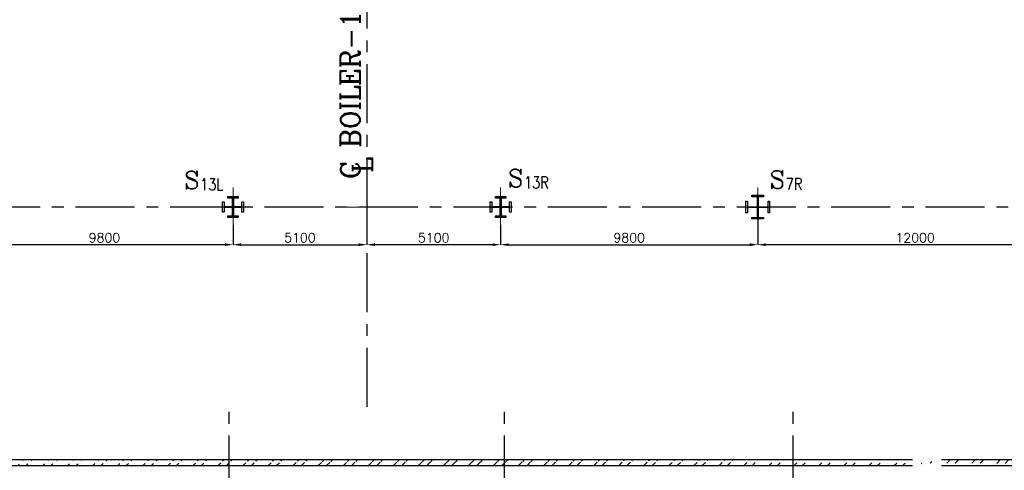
# Model space of a CAD drawing. Header units: inches. Extents: x 0 to 1544102, y -512776 to 23144100.
# Tile 42 of 256: x 97615 to 135145, y -178601 to -161451. Entities that reach past the tile are written whole.
import ezdxf

# ---------------------------------------------------------------- set-up
doc = ezdxf.new("R2010")
doc.units = ezdxf.units.IN
doc.header["$LTSCALE"] = 1800
doc.header["$MEASUREMENT"] = 0
doc.linetypes.add('CENTER', pattern=[2, 1.25, -0.25, 0.25, -0.25])
doc.layers.get('0').update_dxf_attribs({"color": 253, "lineweight": 9})
for name, color, linetype in [('1_01_STEEL_TIER1', 7, 'Continuous'), ('DIM', 4, 'Continuous'), ('GRID', 251, 'CENTER'), ('TEXT', 3, 'Continuous'), ('WALL', 6, 'Continuous')]:
    doc.layers.add(name, color=color, linetype=linetype)
doc.layers.add('CEN', color=2, linetype='CENTER', lineweight=15)
doc.styles.add('C4', font='COMPLEX', dxfattribs={"width": 0.75, "height": 625})
doc.styles.add('ROMANC', font='ROMANC.SHX')
doc.styles.add('ROMANS', font='romans.shx')
doc.styles.add('S3', font='simplex.shx', dxfattribs={"width": 0.75, "height": 320})
doc.dimstyles.new('USER175', dxfattribs={"dimscale": 175, "dimtxt": 2, "dimasz": 1.75, "dimexe": 0, "dimexo": 0, "dimgap": 0.5, "dimtad": 1, "dimdec": 0, "dimzin": 0, "dimdsep": 46, "dimtxsty": 'ROMANS', "dimcen": 0, "dimclrd": 4, "dimclre": 4, "dimclrt": 4, "dimadec": 0, "dimazin": 0, "dimtfac": 0.09, "dimtdec": 0, "dimtix": 1, "dimtofl": 0, "dimtmove": 0, "dimatfit": 3, "dimfxl": 1, "dimtolj": 1, "dimtzin": 0, "dimarcsym": 0})

# ---------------------------------------------------------------- blocks, each defined once
blk = doc.blocks.new('*D348')
at = {"layer": 'DIM', "color": 4, "lineweight": -2, "transparency": 16777216}
for p, q in [((110846, -168864), (110846, -170014)), ((105746, -169264), (105746, -170014)), ((106052, -170014), (110540, -170014))]:
    blk.add_line(p, q, dxfattribs=at)
at = {"layer": 'DIM', "color": 4, "transparency": 16777216}
for points in [[(106052, -169963), (106052, -170065), (105746, -170014)], [(110540, -169963), (110540, -170065), (110846, -170014)]]:
    blk.add_solid(points, dxfattribs=at)
at = {"layer": 'DIM', "color": 4, "transparency": 16777216, "insert": (108296, -169752), "char_height": 350, "attachment_point": 5, "style": 'ROMANS'}
blk.add_mtext('\\A1;5100', dxfattribs=at)
blk = doc.blocks.new('*D349')
at = {"layer": 'DIM', "color": 4, "lineweight": -2, "transparency": 16777216}
for p, q in [((95946, -168496), (95946, -170014)), ((105746, -169264), (105746, -170014)), ((105440, -170014), (96252, -170014))]:
    blk.add_line(p, q, dxfattribs=at)
at = {"layer": 'DIM', "color": 4, "transparency": 16777216}
for points in [[(96252, -169963), (96252, -170065), (95946, -170014)], [(105440, -169963), (105440, -170065), (105746, -170014)]]:
    blk.add_solid(points, dxfattribs=at)
at = {"layer": 'DIM', "color": 4, "transparency": 16777216, "insert": (100846, -169752), "char_height": 350, "attachment_point": 5, "style": 'ROMANS'}
blk.add_mtext('\\A1;9800', dxfattribs=at)
blk = doc.blocks.new('*D353')
at = {"layer": 'DIM', "color": 4, "lineweight": -2, "transparency": 16777216}
for p, q in [((110846, -168864), (110846, -170014)), ((115946, -169264), (115946, -170014)), ((115640, -170014), (111152, -170014))]:
    blk.add_line(p, q, dxfattribs=at)
at = {"layer": 'DIM', "color": 4, "transparency": 16777216}
for points in [[(111152, -169963), (111152, -170065), (110846, -170014)], [(115640, -169963), (115640, -170065), (115946, -170014)]]:
    blk.add_solid(points, dxfattribs=at)
at = {"layer": 'DIM', "color": 4, "transparency": 16777216, "insert": (113396, -169752), "char_height": 350, "attachment_point": 5, "style": 'ROMANS'}
blk.add_mtext('\\A1;5100', dxfattribs=at)
blk = doc.blocks.new('*D354')
at = {"layer": 'DIM', "color": 4, "lineweight": -2, "transparency": 16777216}
for p, q in [((125746, -168496), (125746, -170014)), ((115946, -169264), (115946, -170014)), ((116252, -170014), (125440, -170014))]:
    blk.add_line(p, q, dxfattribs=at)
at = {"layer": 'DIM', "color": 4, "transparency": 16777216}
for points in [[(116252, -169963), (116252, -170065), (115946, -170014)], [(125440, -169963), (125440, -170065), (125746, -170014)]]:
    blk.add_solid(points, dxfattribs=at)
at = {"layer": 'DIM', "color": 4, "transparency": 16777216, "insert": (120846, -169752), "char_height": 350, "attachment_point": 5, "style": 'ROMANS'}
blk.add_mtext('\\A1;9800', dxfattribs=at)
blk = doc.blocks.new('*D355')
at = {"layer": 'DIM', "color": 4, "lineweight": -2, "transparency": 16777216}
for p, q in [((125746, -168496), (125746, -170014)), ((137746, -169437), (137746, -170014)), ((137440, -170014), (126052, -170014))]:
    blk.add_line(p, q, dxfattribs=at)
at = {"layer": 'DIM', "color": 4, "transparency": 16777216}
for points in [[(126052, -169963), (126052, -170065), (125746, -170014)], [(137440, -169963), (137440, -170065), (137746, -170014)]]:
    blk.add_solid(points, dxfattribs=at)
at = {"layer": 'DIM', "color": 4, "transparency": 16777216, "insert": (131746, -169752), "char_height": 350, "attachment_point": 5, "style": 'ROMANS'}
blk.add_mtext('\\A1;12000', dxfattribs=at)

msp = doc.modelspace()

# ---------------------------------------------------------------- hatches: boundary and pattern name
h = msp.add_hatch()
h.set_pattern_fill('ANSI32', color=256, scale=1800, style=0)
h.set_pattern_definition([(45, (-320647.8, -239592.44), (-477.2971, 477.2971), []), (45, (-320329.6, -239592.44), (-477.2971, 477.2971), [])])
edge = h.paths.add_edge_path()
edge.add_line((85945.97, -178191.1), (131645.97, -178191.1))
edge.add_line((85945.97, -178421.1), (131645.97, -178421.1))
edge.add_line((132755.97, -178191.1), (162695.97, -178191.1))
edge.add_line((132755.97, -178421.1), (162695.97, -178421.1))

# ---------------------------------------------------------------- linework, layer by layer
at = {"layer": '1_01_STEEL_TIER1', "color": 1}
for points in [[(125520.97, -168975.11), (125733.47, -168975.11), (125733.47, -168593.61), (125351.97, -168593.61), (125351.97, -168806.11), (125295.97, -168806.11), (125295.97, -168356.11), (125351.97, -168356.11), (125351.97, -168568.61), (125733.47, -168568.61), (125733.47, -168187.11), (125520.97, -168187.11), (125520.97, -168131.11), (125970.97, -168131.11), (125970.97, -168187.11), (125758.47, -168187.11), (125758.47, -168568.61), (126139.97, -168568.61), (126139.97, -168356.11), (126195.97, -168356.11), (126195.97, -168806.11), (126139.97, -168806.11), (126139.97, -168593.61), (125758.47, -168593.61), (125758.47, -168975.11), (125970.97, -168975.11), (125970.97, -169031.11), (125520.97, -169031.11)], [(105945.97, -168981.11), (105545.97, -168981.11), (105545.97, -168918.11), (105725.97, -168918.11), (105725.97, -168601.11), (105408.97, -168601.11), (105408.97, -168781.11), (105345.97, -168781.11), (105345.97, -168381.11), (105408.97, -168381.11), (105408.97, -168561.11), (105725.97, -168561.11), (105725.97, -168244.11), (105545.97, -168244.11), (105545.97, -168181.11), (105945.97, -168181.11), (105945.97, -168244.11), (105765.97, -168244.11), (105765.97, -168561.11), (106082.97, -168561.11), (106082.97, -168381.11), (106145.97, -168381.11), (106145.97, -168781.11), (106082.97, -168781.11), (106082.97, -168601.11), (105765.97, -168601.11), (105765.97, -168918.11), (105945.97, -168918.11)], [(116145.97, -168981.11), (115745.97, -168981.11), (115745.97, -168918.11), (115925.97, -168918.11), (115925.97, -168601.11), (115608.97, -168601.11), (115608.97, -168781.11), (115545.97, -168781.11), (115545.97, -168381.11), (115608.97, -168381.11), (115608.97, -168561.11), (115925.97, -168561.11), (115925.97, -168244.11), (115745.97, -168244.11), (115745.97, -168181.11), (116145.97, -168181.11), (116145.97, -168244.11), (115965.97, -168244.11), (115965.97, -168561.11), (116282.97, -168561.11), (116282.97, -168381.11), (116345.97, -168381.11), (116345.97, -168781.11), (116282.97, -168781.11), (116282.97, -168601.11), (115965.97, -168601.11), (115965.97, -168918.11), (116145.97, -168918.11)]]:
    msp.add_lwpolyline(points, close=True, dxfattribs=at)
at = {"layer": 'CEN'}
for p, q in [((105745.97, -169331.1), (105745.97, -167831.1)), ((110845.97, -169331.1), (110845.97, -167831.1)), ((115945.97, -169331.1), (115945.97, -167831.1)), ((125745.97, -169331.1), (125745.97, -167831.1)), ((111595.97, -168581.1), (110095.97, -168581.1))]:
    msp.add_line(p, q, dxfattribs=at)
at = {"layer": 'GRID'}
for p, q in [((110845.97, -134337.91), (110845.97, -176249.92)), ((278395.97, -168581.1), (19295.97, -168581.1)), ((105595.97, -204730.69), (105595.97, -176081.1)), ((116095.97, -204730.69), (116095.97, -176075.22)), ((127095.97, -204730.69), (127095.97, -176081.1))]:
    msp.add_line(p, q, dxfattribs=at)
at = {"layer": 'WALL'}
for p, q in [((85945.97, -178191.1), (131645.97, -178191.1)), ((132755.97, -178191.1), (162695.97, -178191.1)), ((85945.97, -178421.1), (131645.97, -178421.1)), ((132755.97, -178421.1), (162695.97, -178421.1))]:
    msp.add_line(p, q, dxfattribs=at)

# ---------------------------------------------------------------- texts
at = {"layer": 'TEXT', "color": 3, "style": 'ROMANC'}
for s, p in [('C BOILER-1', (110595.97, -167511.3)), ('L', (111058.04, -167278.91))]:
    msp.add_text(s, height=750, rotation=90, dxfattribs=at).set_placement(p)
at = {"layer": 'TEXT', "style": 'C4', "text_generation_flag": 6}
for p in [(103882.01, -167890.3), (116226.45, -167818.75), (126203.23, -167875.83)]:
    msp.add_text('S', height=675, rotation=180, dxfattribs=at).set_placement(p)
at = {"layer": 'TEXT', "style": 'S3', "width": 0.8}
for s, p in [('13L', (104494.02, -167942.85)), ('13R', (116838.46, -167871.29)), ('7R', (126815.24, -167928.38))]:
    msp.add_text(s, height=450, dxfattribs=at).set_placement(p)

# ---------------------------------------------------------------- dimensions: what is measured, and where the dimension line sits
at = {"layer": 'DIM'}
for base, p1, p2, picture, middle in [((95945.97, -170014.17), (105745.97, -169264.16), (95945.97, -168495.54), '*D349', (100845.97, -169751.67)), ((125745.97, -170014.17), (137745.97, -169436.71), (125745.97, -168495.54), '*D355', (131745.97, -169751.67)), ((110845.97, -170014.17), (115945.97, -169264.16), (110845.97, -168864.17), '*D353', (113395.97, -169751.67))]:
    dim = msp.add_linear_dim(base=base, p1=p1, p2=p2, angle=180, dimstyle='USER175', dxfattribs=at)
    dim.commit()
    dim.dimension.update_dxf_attribs({"geometry": picture, "text_midpoint": middle})
for base, p1, p2, picture, middle in [((125745.97, -170014.17), (115945.97, -169264.16), (125745.97, -168495.54), '*D354', (120845.97, -169751.67)), ((110845.97, -170014.17), (105745.97, -169264.16), (110845.97, -168864.17), '*D348', (108295.97, -169751.67))]:
    dim = msp.add_linear_dim(base=base, p1=p1, p2=p2, dimstyle='USER175', dxfattribs=at)
    dim.commit()
    dim.dimension.update_dxf_attribs({"geometry": picture, "text_midpoint": middle})

doc.saveas('drawing.dxf')
